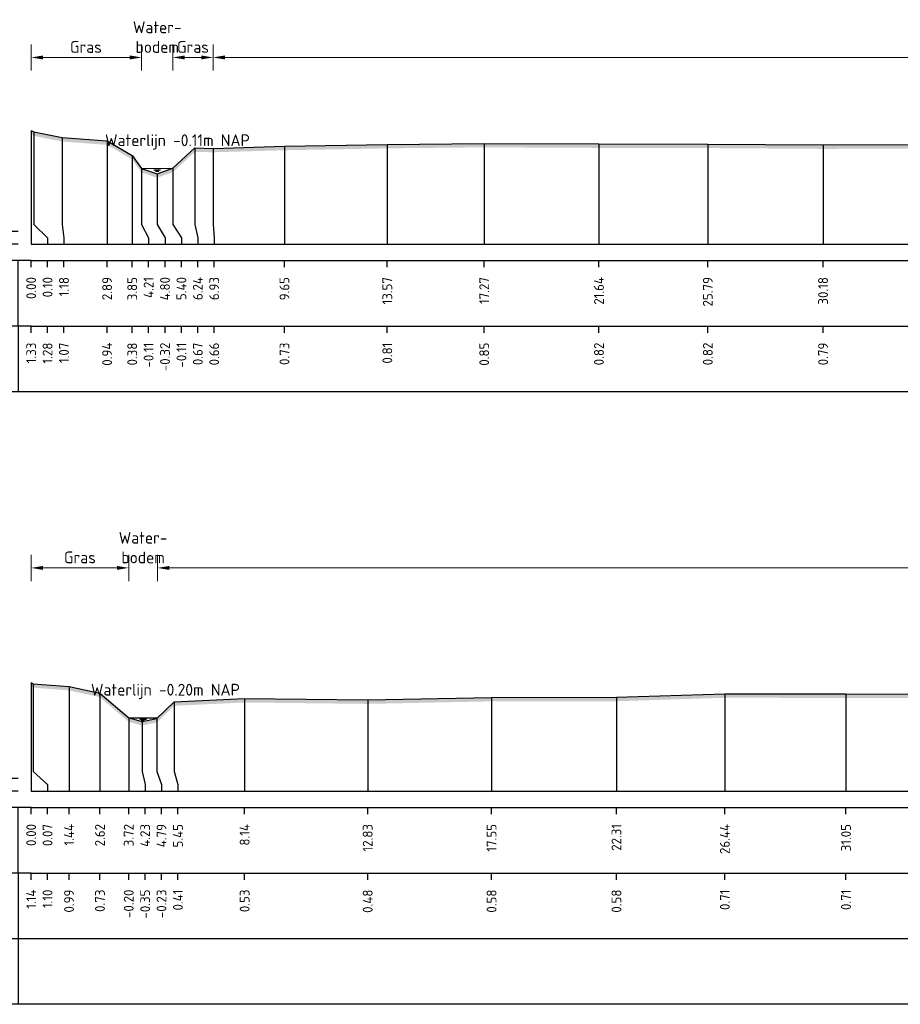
# Model space of a CAD drawing. Header units: metres. Extents: x 128583 to 136452, y 412329 to 415128.
# Tile 236 of 256: x 134945 to 134979, y 415091 to 415128. Entities that reach past the tile are written whole.
import ezdxf
from ezdxf.enums import TextEntityAlignment as Align

# ---------------------------------------------------------------- set-up
doc = ezdxf.new("R2010")
doc.units = ezdxf.units.M
doc.header["$PDMODE"] = 35
doc.header["$PDSIZE"] = 0.075
for name, color, linetype in [('X-ME-AL-PROFIEL_ASF-GD', 7, 'Continuous'), ('X-ME-AL-PROFIEL_GRAS-GD', 7, 'Continuous'), ('X-ME-AL-PROFIEL_MAAIVELD-GD', 8, 'Continuous'), ('X-ME-AL-PROFIEL_WATERLIJN-GD', 150, 'Continuous'), ('X-ME-AL-PROFIELRASTER-S', 7, 'Continuous')]:
    doc.layers.add(name, color=color, linetype=linetype)
for name, color, linetype, lineweight in [('X-ME-AL-PROFIEL_HUIDIG MAAIVELD-GD', 8, 'Continuous', 0), ('X-XX-AL-DETAIL1-M', 7, 'Continuous', 18), ('X-XX-AL-NAP-T18', 7, 'Continuous', 18)]:
    doc.layers.add(name, color=color, linetype=linetype, lineweight=lineweight)
doc.styles.add('NLCS-ISO-ANNOTATIEF-T18', font='NLCS-ISO.ttf', dxfattribs={"height": 1.8})
doc.styles.add('NLCS-ISO-ANNOTATIVE-T18', font='NLCS-ISO.ttf', dxfattribs={"height": 1.8})
doc.dimstyles.new('NLCS-ANNOTATIEF-T18-PIJL_L2_H0', dxfattribs={"dimtxt": 2.5, "dimasz": 1.8, "dimexe": 2, "dimexo": 2, "dimgap": 0.7, "dimtad": 1, "dimzin": 0, "dimdsep": 46, "dimtxsty": 'NLCS-ISO-ANNOTATIEF-T18', "dimcen": 0, "dimdle": 2, "dimclrd": 256, "dimclre": 256, "dimclrt": 10, "dimaunit": 2, "dimadec": 0, "dimazin": 0, "dimtfac": 1, "dimtdec": 3, "dimtofl": 0, "dimtmove": 0, "dimatfit": 3, "dimfxl": 2, "dimfxlon": 1, "dimtfillclr": 256, "dimtolj": 1, "dimtzin": 0, "dimlwd": -1, "dimlwe": -1, "dimarcsym": 0})

# ---------------------------------------------------------------- blocks, each defined once
blk = doc.blocks.new('SAL-PROFIELRASTER-D')
at = {"color": 0, "linetype": 'ByBlock', "lineweight": -2, "flags": 128}
for points in [[(-24, 2), (-23, 0), (-22, 2), (-2, 2)], [(-2, 0), (-72, 0)], [(-72, -12.5), (-72, -2.5)], [(0, -2.5), (-72, -2.5)], [(-2, -12.5), (-2, -2.5)], [(0, -12.5), (-72, -12.5)]]:
    blk.add_lwpolyline(points, dxfattribs=at)
at = {"color": 0, "linetype": 'ByBlock', "lineweight": -2, "style": 'NLCS-ISO-ANNOTATIVE-T18'}
blk.add_text('NAP', height=2, dxfattribs=at).set_placement((-3, 3), align=Align.RIGHT)
blk.add_text('Afstand', height=2.5, dxfattribs=at).set_placement((-4.5, -7.5), align=Align.MIDDLE_RIGHT)
for tag, height, p in [('PROFIELNR', 5, (-3, 10)), ('SCHAAL', 2, (-3, 6.5)), ('NAP', 2, (-9.94, 3))]:
    blk.add_attdef(tag, text='', height=height, dxfattribs=at).set_placement(p, align=Align.RIGHT)
blk = doc.blocks.new('SAL-PROFIELRASTER_BALK_EIND1-D')
at = {"color": 0, "linetype": 'ByBlock', "lineweight": -2, "flags": 128}
for points in [[(0, 0), (1, 0)], [(0, -2.5), (1, -2.5)], [(0, -12.5), (1, -12.5)]]:
    blk.add_lwpolyline(points, dxfattribs=at)
blk = doc.blocks.new('SAL-PROFIELRASTER_BALK-D')
at = {"color": 0, "linetype": 'ByBlock', "lineweight": -2}
for p, q in [((-72, -12.5), (-72, -2.5)), ((-2, -2.5), (-2, -12.5)), ((0, -12.5), (-72, -12.5))]:
    blk.add_line(p, q, dxfattribs=at)
at = {"color": 0, "linetype": 'ByBlock', "lineweight": -2, "style": 'NLCS-ISO-ANNOTATIVE-T18'}
for tag, height, p in [('TITEL1', 2.5, (-4.5, -6.5)), ('TITEL2', 1.5, (-4.5, -9.5))]:
    blk.add_attdef(tag, text='', height=height, dxfattribs=at).set_placement(p, align=Align.MIDDLE_RIGHT)
blk = doc.blocks.new('SAL-PROFIELRASTER_BALK_EIND2-D')
at = {"color": 0, "linetype": 'ByBlock', "lineweight": -2}
blk.add_line((1, -12.5), (0, -12.5), dxfattribs=at)
blk = doc.blocks.new('SAL-PROFIELRASTER_BALK_DATA-D')
at = {"color": 0, "linetype": 'ByBlock', "lineweight": -2}
blk.add_lwpolyline([(0, -3.5), (0, -2.5)], dxfattribs=at)
at = {"color": 0, "linetype": 'ByBlock', "lineweight": -2, "style": 'NLCS-ISO-ANNOTATIVE-T18'}
blk.add_attdef('GETAL', text='', height=1.5, rotation=90, dxfattribs=at).set_placement((0.75, -5), align=Align.RIGHT)
blk = doc.blocks.new('SAL-PROFIELRASTER_AANHAAL-D')
at = {"color": 9, "linetype": 'ByBlock', "lineweight": -2, "flags": 128}
blk.add_lwpolyline([(0, 1), (0, 0)], dxfattribs=at)
blk = doc.blocks.new('SAL-PROFIELRASTER_AANHAAL_STAGGER-D')
at = {"color": 9, "linetype": 'ByBlock', "lineweight": -2, "flags": 128}
for points in [[(0, 0), (0, -0.25)], [(0, -0.25), (1, -0.75)], [(1, -0.75), (1, -1)]]:
    blk.add_lwpolyline(points, dxfattribs=at)
blk = doc.blocks.new('*D14')
at = {"layer": 'Defpoints', "color": 0, "transparency": 16777216}
for p in [(134945.931, 415127.036), (134950.14, 415122.806), (134945.931, 415119.915)]:
    blk.add_point(p, dxfattribs=at)
at = {"layer": 'X-XX-AL-DETAIL1-M', "transparency": 16777216}
for p, q in [((134945.931, 415126.536), (134945.931, 415127.536)), ((134950.14, 415126.536), (134950.14, 415127.536)), ((134949.69, 415127.036), (134946.381, 415127.036))]:
    blk.add_line(p, q, dxfattribs=at)
for points in [[(134946.381, 415127.111), (134946.381, 415126.961), (134945.931, 415127.036)], [(134949.69, 415127.111), (134949.69, 415126.961), (134950.14, 415127.036)]]:
    blk.add_solid(points, dxfattribs=at)
at = {"layer": 'X-XX-AL-DETAIL1-M', "color": 10, "transparency": 16777216, "insert": (134948.018, 415127.436), "char_height": 0.45, "attachment_point": 5, "style": 'NLCS-ISO-ANNOTATIEF-T18'}
blk.add_mtext('\\A1;Gras', dxfattribs=at)
blk = doc.blocks.new('*D15')
at = {"layer": 'Defpoints', "color": 0, "transparency": 16777216}
for p in [(134950.14, 415127.036), (134950.14, 415122.806), (134951.331, 415122.81)]:
    blk.add_point(p, dxfattribs=at)
at = {"layer": 'X-XX-AL-DETAIL1-M', "transparency": 16777216}
for p, q in [((134950.14, 415126.536), (134950.14, 415127.536)), ((134951.331, 415126.536), (134951.331, 415127.536)), ((134949.69, 415127.036), (134949.24, 415127.036)), ((134951.781, 415127.036), (134952.231, 415127.036))]:
    blk.add_line(p, q, dxfattribs=at)
for points in [[(134949.69, 415127.111), (134949.69, 415126.961), (134950.14, 415127.036)], [(134951.781, 415127.111), (134951.781, 415126.961), (134951.331, 415127.036)]]:
    blk.add_solid(points, dxfattribs=at)
at = {"layer": 'X-XX-AL-DETAIL1-M', "color": 10, "transparency": 16777216, "insert": (134950.736, 415127.811), "char_height": 0.45, "attachment_point": 5, "style": 'NLCS-ISO-ANNOTATIEF-T18'}
blk.add_mtext('\\A1;Water-\\Pbodem', dxfattribs=at)
blk = doc.blocks.new('*D16')
at = {"layer": 'Defpoints', "color": 0, "transparency": 16777216}
for p in [(134951.331, 415127.036), (134952.864, 415123.571), (134951.331, 415122.81)]:
    blk.add_point(p, dxfattribs=at)
at = {"layer": 'X-XX-AL-DETAIL1-M', "transparency": 16777216}
for p, q in [((134951.331, 415126.536), (134951.331, 415127.536)), ((134952.864, 415126.536), (134952.864, 415127.536)), ((134952.414, 415127.036), (134951.781, 415127.036))]:
    blk.add_line(p, q, dxfattribs=at)
for points in [[(134951.781, 415127.111), (134951.781, 415126.961), (134951.331, 415127.036)], [(134952.414, 415127.111), (134952.414, 415126.961), (134952.864, 415127.036)]]:
    blk.add_solid(points, dxfattribs=at)
at = {"layer": 'X-XX-AL-DETAIL1-M', "color": 10, "transparency": 16777216, "insert": (134952.098, 415127.436), "char_height": 0.45, "attachment_point": 5, "style": 'NLCS-ISO-ANNOTATIEF-T18'}
blk.add_mtext('\\A1;Gras', dxfattribs=at)
blk = doc.blocks.new('*D17')
at = {"layer": 'Defpoints', "color": 0, "transparency": 16777216}
for p in [(134952.864, 415127.036), (134952.864, 415123.571), (135031.943, 415123.602)]:
    blk.add_point(p, dxfattribs=at)
at = {"layer": 'X-XX-AL-DETAIL1-M', "transparency": 16777216}
for p, q in [((134952.864, 415126.536), (134952.864, 415127.536)), ((135031.943, 415126.536), (135031.943, 415127.536)), ((135031.493, 415127.036), (134953.314, 415127.036))]:
    blk.add_line(p, q, dxfattribs=at)
for points in [[(134953.314, 415127.111), (134953.314, 415126.961), (134952.864, 415127.036)], [(135031.493, 415127.111), (135031.493, 415126.961), (135031.943, 415127.036)]]:
    blk.add_solid(points, dxfattribs=at)
at = {"layer": 'X-XX-AL-DETAIL1-M', "color": 10, "transparency": 16777216, "insert": (134992.404, 415127.436), "char_height": 0.45, "attachment_point": 5, "style": 'NLCS-ISO-ANNOTATIEF-T18'}
blk.add_mtext('\\A1;Akker', dxfattribs=at)
blk = doc.blocks.new('*D25')
at = {"layer": 'Defpoints', "color": 0, "transparency": 16777216}
for p in [(134945.931, 415107.576), (134945.931, 415103.204), (134949.649, 415101.859)]:
    blk.add_point(p, dxfattribs=at)
at = {"layer": 'X-XX-AL-DETAIL1-M', "transparency": 16777216}
for p, q in [((134945.931, 415107.076), (134945.931, 415108.076)), ((134949.649, 415107.076), (134949.649, 415108.076)), ((134949.199, 415107.576), (134946.381, 415107.576))]:
    blk.add_line(p, q, dxfattribs=at)
for points in [[(134946.381, 415107.651), (134946.381, 415107.501), (134945.931, 415107.576)], [(134949.199, 415107.651), (134949.199, 415107.501), (134949.649, 415107.576)]]:
    blk.add_solid(points, dxfattribs=at)
at = {"layer": 'X-XX-AL-DETAIL1-M', "color": 10, "transparency": 16777216, "insert": (134947.79, 415107.976), "char_height": 0.45, "attachment_point": 5, "style": 'NLCS-ISO-ANNOTATIEF-T18'}
blk.add_mtext('\\A1;Gras', dxfattribs=at)
blk = doc.blocks.new('*D26')
at = {"layer": 'Defpoints', "color": 0, "transparency": 16777216}
for p in [(134949.649, 415107.576), (134949.649, 415101.859), (134950.746, 415101.859)]:
    blk.add_point(p, dxfattribs=at)
at = {"layer": 'X-XX-AL-DETAIL1-M', "transparency": 16777216}
for p, q in [((134949.649, 415107.076), (134949.649, 415108.076)), ((134950.746, 415107.076), (134950.746, 415108.076)), ((134949.199, 415107.576), (134948.749, 415107.576)), ((134951.196, 415107.576), (134951.646, 415107.576))]:
    blk.add_line(p, q, dxfattribs=at)
for points in [[(134949.199, 415107.651), (134949.199, 415107.501), (134949.649, 415107.576)], [(134951.196, 415107.651), (134951.196, 415107.501), (134950.746, 415107.576)]]:
    blk.add_solid(points, dxfattribs=at)
at = {"layer": 'X-XX-AL-DETAIL1-M', "color": 10, "transparency": 16777216, "insert": (134950.197, 415108.351), "char_height": 0.45, "attachment_point": 5, "style": 'NLCS-ISO-ANNOTATIEF-T18'}
blk.add_mtext('\\A1;Water-\\Pbodem', dxfattribs=at)
blk = doc.blocks.new('*D27')
at = {"layer": 'Defpoints', "color": 0, "transparency": 16777216}
for p in [(134950.746, 415107.576), (134950.746, 415101.859), (135096.035, 415099.063)]:
    blk.add_point(p, dxfattribs=at)
at = {"layer": 'X-XX-AL-DETAIL1-M', "transparency": 16777216}
for p, q in [((134950.746, 415107.076), (134950.746, 415108.076)), ((135096.035, 415107.076), (135096.035, 415108.076)), ((135095.585, 415107.576), (134951.196, 415107.576))]:
    blk.add_line(p, q, dxfattribs=at)
for points in [[(134951.196, 415107.651), (134951.196, 415107.501), (134950.746, 415107.576)], [(135095.585, 415107.651), (135095.585, 415107.501), (135096.035, 415107.576)]]:
    blk.add_solid(points, dxfattribs=at)
at = {"layer": 'X-XX-AL-DETAIL1-M', "color": 10, "transparency": 16777216, "insert": (135023.391, 415107.976), "char_height": 0.45, "attachment_point": 5, "style": 'NLCS-ISO-ANNOTATIEF-T18'}
blk.add_mtext('\\A1;Akker', dxfattribs=at)

msp = doc.modelspace()

# ---------------------------------------------------------------- hatches: boundary and pattern name
at = {"layer": 'X-ME-AL-PROFIEL_HUIDIG MAAIVELD-GD'}
h = msp.add_hatch(dxfattribs=at)
h.set_pattern_fill('AGR-MAAIVELD', color=256, scale=0.1, pattern_type=2)
h.set_pattern_definition([(45, (0, 0), (-0.5000001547, 0.5000001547), []), (45, (-0.0714, 0.0714), (0, 1.0000003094), [0.707107, -0.707107]), (45, (-0.14286, 0.14286), (0, 1.0000003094), [0.707107, -0.707107]), (45, (-0.2153, 0.2153), (0, 1.0000003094), [0.707107, -0.707107]), (45, (-0.2857, 0.2857), (0, 1.0000003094), [0.707107, -0.707107]), (45, (-0.35714, 0.35714), (0, 1.0000003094), [0.707107, -0.707107]), (45, (-0.4286, 0.4286), (0, 1.0000003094), [0.707107, -0.707107]), (315, (0, 0), (0.5000001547, 0.5000001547), []), (315, (0.0714, 0.0714), (1.0000003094, -3e-16), [0.707107, -0.707107]), (315, (0.14286, 0.14286), (1.0000003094, -3e-16), [0.707107, -0.707107]), (315, (0.2153, 0.2153), (1.0000003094, -3e-16), [0.707107, -0.707107]), (315, (0.2857, 0.2857), (1.0000003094, -3e-16), [0.707107, -0.707107]), (315, (0.35714, 0.35714), (1.0000003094, -3e-16), [0.707107, -0.707107]), (315, (0.4286, 0.4286), (1.0000003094, -3e-16), [0.707107, -0.707107])])
h.paths.add_polyline_path([(135209.638, 415120.43), (135207.427, 415121.256), (135206.744, 415121.555), (135205.328, 415122.555), (135203.468, 415123.521), (135202.238, 415123.5), (135201.074, 415123.831), (135198.265, 415124.357), (135193.323, 415124.618), (135189.702, 415124.875), (135185.122, 415124.684), (135181.429, 415124.643), (135175.904, 415124.673), (135171.483, 415124.946), (135167.835, 415124.975), (135162.468, 415124.914), (135158.097, 415124.589), (135152.347, 415124.1), (135148.504, 415124.277), (135146.324, 415123.927), (135145.109, 415122.998), (135144.508, 415122.783), (135143.965, 415122.784), (135143.146, 415122.972), (135142.477, 415123.735), (135140.872, 415123.837), (135137.394, 415123.888), (135133.788, 415123.9), (135129.131, 415123.807), (135125.525, 415123.953), (135120.636, 415123.926), (135115.723, 415123.793), (135110.661, 415123.731), (135105.683, 415123.662), (135100.861, 415123.68), (135095.944, 415123.706), (135091.087, 415123.879), (135086.166, 415123.823), (135081.41, 415123.736), (135076.589, 415123.653), (135071.507, 415123.607), (135066.395, 415123.646), (135061.476, 415123.647), (135056.766, 415123.748), (135052.202, 415123.773), (135047.004, 415123.789), (135042.687, 415123.615), (135039.171, 415123.402), (135037.421, 415122.601), (135037.152, 415122.335), (135036.649, 415122.352), (135035.68, 415122.658), (135034.375, 415123.534), (135034.337, 415123.535), (135031.943, 415123.602), (135029.078, 415123.624), (135025.416, 415123.769), (135021.705, 415123.77), (135017.72, 415123.756), (135013.021, 415123.652), (135009.444, 415123.645), (135005.553, 415123.749), (135001.788, 415123.861), (134997.781, 415123.796), (134993.597, 415123.804), (134989.972, 415123.764), (134984.963, 415123.713), (134980.731, 415123.713), (134976.112, 415123.701), (134971.72, 415123.731), (134967.571, 415123.739), (134963.197, 415123.761), (134959.504, 415123.721), (134955.585, 415123.648), (134952.864, 415123.571), (134952.173, 415123.587), (134951.331, 415122.81), (134950.727, 415122.599), (134950.14, 415122.806), (134949.782, 415123.297), (134948.825, 415123.854), (134947.113, 415123.98), (134946.03, 415124.197), (134945.931, 415124.246), (134945.931, 415124.096), (134946.03, 415124.047), (134947.113, 415123.83), (134948.825, 415123.704), (134949.782, 415123.147), (134950.14, 415122.656), (134950.727, 415122.449), (134951.331, 415122.66), (134952.173, 415123.437), (134952.864, 415123.421), (134955.585, 415123.498), (134959.504, 415123.571), (134963.197, 415123.611), (134967.571, 415123.589), (134971.72, 415123.581), (134976.112, 415123.551), (134980.731, 415123.563), (134984.963, 415123.563), (134989.972, 415123.614), (134993.597, 415123.654), (134997.781, 415123.646), (135001.788, 415123.711), (135005.553, 415123.599), (135009.444, 415123.495), (135013.021, 415123.502), (135017.72, 415123.606), (135021.705, 415123.62), (135025.416, 415123.619), (135029.078, 415123.474), (135031.943, 415123.452), (135034.337, 415123.385), (135034.375, 415123.384), (135035.68, 415122.508), (135036.649, 415122.202), (135037.152, 415122.185), (135037.421, 415122.451), (135039.171, 415123.252), (135042.687, 415123.465), (135047.004, 415123.639), (135052.202, 415123.623), (135056.766, 415123.598), (135061.476, 415123.497), (135066.395, 415123.496), (135071.507, 415123.457), (135076.589, 415123.503), (135081.41, 415123.586), (135086.166, 415123.673), (135091.087, 415123.729), (135095.944, 415123.556), (135100.861, 415123.53), (135105.683, 415123.512), (135110.661, 415123.581), (135115.723, 415123.643), (135120.636, 415123.776), (135125.525, 415123.803), (135129.131, 415123.657), (135133.788, 415123.75), (135137.394, 415123.738), (135140.872, 415123.687), (135142.477, 415123.585), (135143.146, 415122.822), (135143.965, 415122.634), (135144.508, 415122.633), (135145.109, 415122.848), (135146.324, 415123.777), (135148.504, 415124.127), (135152.347, 415123.95), (135158.097, 415124.439), (135162.468, 415124.764), (135167.835, 415124.825), (135171.483, 415124.796), (135175.904, 415124.523), (135181.429, 415124.493), (135185.122, 415124.534), (135189.702, 415124.725), (135193.323, 415124.468), (135198.265, 415124.207), (135201.074, 415123.681), (135202.238, 415123.35), (135203.468, 415123.371), (135205.328, 415122.405), (135206.744, 415121.405), (135207.427, 415121.106), (135209.638, 415120.28)])
h = msp.add_hatch(dxfattribs=at)
h.set_pattern_fill('AGR-MAAIVELD', color=256, scale=0.1, pattern_type=2)
h.set_pattern_definition([(45, (0, 25.8761), (-0.5000001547, 0.5000001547), []), (45, (-0.0714, 25.9475), (0, 1.0000003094), [0.707107, -0.707107]), (45, (-0.14286, 26.01894), (0, 1.0000003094), [0.707107, -0.707107]), (45, (-0.2153, 26.0914), (0, 1.0000003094), [0.707107, -0.707107]), (45, (-0.2857, 26.1618), (0, 1.0000003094), [0.707107, -0.707107]), (45, (-0.35714, 26.2332), (0, 1.0000003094), [0.707107, -0.707107]), (45, (-0.4286, 26.30466), (0, 1.0000003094), [0.707107, -0.707107]), (315, (0, 25.8761), (0.5000001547, 0.5000001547), []), (315, (0.0714, 25.9475), (1.0000003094, -3e-16), [0.707107, -0.707107]), (315, (0.14286, 26.01894), (1.0000003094, -3e-16), [0.707107, -0.707107]), (315, (0.2153, 26.0914), (1.0000003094, -3e-16), [0.707107, -0.707107]), (315, (0.2857, 26.1618), (1.0000003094, -3e-16), [0.707107, -0.707107]), (315, (0.35714, 26.2332), (1.0000003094, -3e-16), [0.707107, -0.707107]), (315, (0.4286, 26.30466), (1.0000003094, -3e-16), [0.707107, -0.707107])])
h.paths.add_polyline_path([(135206.016, 415100.482), (135206.016, 415100.332), (135205.63, 415101.018), (135204.599, 415101.725), (135203.713, 415101.812), (135203.179, 415102.395), (135202.759, 415102.365), (135201.243, 415102.495), (135200.1, 415103.054), (135199.354, 415103.02), (135196.864, 415103.29), (135193.086, 415103.611), (135189.701, 415103.68), (135185.378, 415103.554), (135180.898, 415103.496), (135175.778, 415103.567), (135171.321, 415103.986), (135167.907, 415104.183), (135164.095, 415104.219), (135159.839, 415103.757), (135155.892, 415103.313), (135151.507, 415103.215), (135147.174, 415102.964), (135145.511, 415101.854), (135145.067, 415101.573), (135144.561, 415101.581), (135143.543, 415101.858), (135142.706, 415102.576), (135139.598, 415102.709), (135135.224, 415102.861), (135130.693, 415102.888), (135126.517, 415102.808), (135121.721, 415102.861), (135116.965, 415102.835), (135112.111, 415102.794), (135108.287, 415102.664), (135104.523, 415102.58), (135101.158, 415102.405), (135100.392, 415101.655), (135099.177, 415101.258), (135098.687, 415101.243), (135096.913, 415101.285), (135096.035, 415101.65), (135094.592, 415102.057), (135090.746, 415102.228), (135087.571, 415102.358), (135083.433, 415102.477), (135079.228, 415102.493), (135074.549, 415102.572), (135069.783, 415102.634), (135065.46, 415102.64), (135060.523, 415102.655), (135055.64, 415102.573), (135050.957, 415102.645), (135046.58, 415102.516), (135042.243, 415102.523), (135037.218, 415102.474), (135032.615, 415102.684), (135028.322, 415102.618), (135024.554, 415102.528), (135019.708, 415102.511), (135014.64, 415102.663), (135010.011, 415102.537), (135005.296, 415102.699), (135000.872, 415102.64), (134996.406, 415102.62), (134991.171, 415102.663), (134986.8, 415102.62), (134981.764, 415102.605), (134976.986, 415102.619), (134972.369, 415102.625), (134968.238, 415102.493), (134963.478, 415102.488), (134958.757, 415102.392), (134954.067, 415102.445), (134951.38, 415102.319), (134950.721, 415101.685), (134950.157, 415101.567), (134949.649, 415101.709), (134948.553, 415102.647), (134947.374, 415102.906), (134946.003, 415103.011), (134945.931, 415103.054), (134945.931, 415103.204), (134946.003, 415103.161), (134947.374, 415103.056), (134948.553, 415102.797), (134949.649, 415101.859), (134950.157, 415101.717), (134950.721, 415101.835), (134951.38, 415102.469), (134954.067, 415102.595), (134958.757, 415102.542), (134963.478, 415102.638), (134968.238, 415102.643), (134972.369, 415102.775), (134976.986, 415102.769), (134981.764, 415102.755), (134986.8, 415102.77), (134991.171, 415102.813), (134996.406, 415102.77), (135000.872, 415102.79), (135005.296, 415102.849), (135010.011, 415102.687), (135014.64, 415102.813), (135019.708, 415102.661), (135024.554, 415102.678), (135028.322, 415102.768), (135032.615, 415102.834), (135037.218, 415102.624), (135042.243, 415102.673), (135046.58, 415102.666), (135050.957, 415102.795), (135055.64, 415102.723), (135060.523, 415102.805), (135065.46, 415102.79), (135069.783, 415102.784), (135074.549, 415102.722), (135079.228, 415102.643), (135083.433, 415102.627), (135087.571, 415102.508), (135090.746, 415102.378), (135094.592, 415102.207), (135096.035, 415101.8), (135096.913, 415101.435), (135098.687, 415101.393), (135099.177, 415101.408), (135100.392, 415101.805), (135101.158, 415102.555), (135104.523, 415102.73), (135108.287, 415102.814), (135112.111, 415102.944), (135116.965, 415102.985), (135121.721, 415103.011), (135126.517, 415102.958), (135130.693, 415103.038), (135135.224, 415103.011), (135139.598, 415102.859), (135142.706, 415102.726), (135143.543, 415102.008), (135144.561, 415101.731), (135145.067, 415101.723), (135145.511, 415102.004), (135147.174, 415103.114), (135151.507, 415103.365), (135155.892, 415103.463), (135159.839, 415103.907), (135164.095, 415104.369), (135167.907, 415104.333), (135171.321, 415104.136), (135175.778, 415103.717), (135180.898, 415103.646), (135185.378, 415103.704), (135189.701, 415103.83), (135193.086, 415103.761), (135196.864, 415103.44), (135199.354, 415103.17), (135200.1, 415103.204), (135201.243, 415102.645), (135202.759, 415102.515), (135203.179, 415102.545), (135203.713, 415101.962), (135204.599, 415101.875), (135205.63, 415101.168)])

# ---------------------------------------------------------------- linework, layer by layer
at = {"layer": 'X-ME-AL-PROFIEL_ASF-GD'}
for points in [[(134945.931, 415124.246), (134945.931, 415124.246)], [(134945.931, 415103.204), (134945.931, 415103.204)]]:
    msp.add_lwpolyline(points, dxfattribs=at)
at = {"layer": 'X-ME-AL-PROFIEL_GRAS-GD'}
msp.add_lwpolyline([(134952.864, 415123.571), (134952.864, 415123.571)], dxfattribs=at)
at = {"layer": 'X-ME-AL-PROFIEL_MAAIVELD-GD'}
for points in [[(134945.931, 415124.246), (134946.03, 415124.197), (134947.113, 415123.98), (134948.825, 415123.854), (134949.782, 415123.297), (134950.14, 415122.806), (134950.727, 415122.599), (134951.331, 415122.81), (134952.173, 415123.587), (134952.864, 415123.571), (134955.585, 415123.648), (134959.504, 415123.721), (134963.197, 415123.761), (134967.571, 415123.739), (134971.72, 415123.731), (134976.112, 415123.701), (134980.731, 415123.713)], [(134945.931, 415103.204), (134946.003, 415103.161), (134947.374, 415103.056), (134948.553, 415102.797), (134949.649, 415101.859), (134950.157, 415101.717), (134950.721, 415101.835), (134951.38, 415102.469), (134954.067, 415102.595), (134958.757, 415102.542), (134963.478, 415102.638), (134968.238, 415102.643), (134972.369, 415102.775), (134976.986, 415102.769), (134981.764, 415102.755), (134986.8, 415102.77), (134991.171, 415102.813), (134996.406, 415102.77), (135000.872, 415102.79), (135005.296, 415102.849), (135010.011, 415102.687), (135014.64, 415102.813)]]:
    msp.add_lwpolyline(points, dxfattribs=at)
at = {"layer": 'X-ME-AL-PROFIEL_WATERLIJN-GD'}
for points in [[(134950.14, 415122.806), (134951.331, 415122.81)], [(134950.609, 415122.755), (134950.859, 415122.755)], [(134950.666, 415122.706), (134950.791, 415122.706)], [(134949.649, 415101.859), (134950.746, 415101.859)], [(134950.071, 415101.807), (134950.321, 415101.807)], [(134950.127, 415101.757), (134950.252, 415101.757)]]:
    msp.add_lwpolyline(points, dxfattribs=at)

# ---------------------------------------------------------------- block references
at = {"layer": 'X-ME-AL-PROFIELRASTER-S'}
for p, yscale in [((134945.931, 415119.915), 4.331), ((134945.931, 415119.915), 4.331), ((134945.931, 415119.915), 4.331), ((134946.03, 415120.915), 3.282), ((134946.03, 415120.915), 3.282), ((134947.113, 415120.915), 3.065), ((134947.113, 415120.915), 3.065), ((134948.825, 415119.915), 3.939), ((134948.825, 415119.915), 3.939), ((134952.173, 415120.915), 2.672), ((134952.173, 415120.915), 2.672), ((134952.864, 415120.915), 2.656), ((134952.864, 415120.915), 2.656), ((134952.864, 415120.915), 2.656), ((134955.585, 415119.915), 3.733), ((134955.585, 415119.915), 3.733), ((134959.504, 415119.915), 3.806), ((134959.504, 415119.915), 3.806), ((134963.197, 415119.915), 3.846), ((134963.197, 415119.915), 3.846), ((134967.571, 415119.915), 3.824), ((134967.571, 415119.915), 3.824), ((134971.72, 415119.915), 3.816), ((134971.72, 415119.915), 3.816), ((134976.112, 415119.915), 3.786), ((134976.112, 415119.915), 3.786), ((134949.782, 415119.915), 3.382), ((134949.782, 415119.915), 3.382), ((134950.14, 415120.915), 1.891), ((134950.14, 415120.915), 1.891), ((134951.331, 415120.915), 1.895), ((134951.331, 415120.915), 1.895), ((134950.727, 415120.915), 1.684), ((134945.931, 415099.063), 4.141), ((134945.931, 415099.063), 4.141), ((134945.931, 415099.063), 4.141), ((134946.003, 415100.063), 3.098), ((134946.003, 415100.063), 3.098), ((134947.374, 415099.063), 3.993), ((134947.374, 415099.063), 3.993), ((134948.553, 415099.063), 3.734), ((134948.553, 415099.063), 3.734), ((134951.38, 415100.063), 2.406), ((134951.38, 415100.063), 2.406), ((134954.067, 415099.063), 3.532), ((134954.067, 415099.063), 3.532), ((134958.757, 415099.063), 3.479), ((134958.757, 415099.063), 3.479), ((134963.478, 415099.063), 3.575), ((134963.478, 415099.063), 3.575), ((134968.238, 415099.063), 3.58), ((134968.238, 415099.063), 3.58), ((134972.369, 415099.063), 3.712), ((134972.369, 415099.063), 3.712), ((134976.986, 415099.063), 3.706), ((134976.986, 415099.063), 3.706), ((134949.649, 415099.063), 2.796), ((134949.649, 415099.063), 2.796), ((134950.157, 415100.063), 1.654), ((134950.721, 415100.063), 1.772), ((134950.721, 415100.063), 1.772)]:
    msp.add_blockref('SAL-PROFIELRASTER_AANHAAL-D', p, dxfattribs=dict(at, yscale=yscale))
at = {"layer": 'X-ME-AL-PROFIELRASTER-S', "xscale": 0.25, "yscale": 0.25, "zscale": 0.25}
for name, p, values in [('SAL-PROFIELRASTER-D', (134945.931, 415119.915), {'PROFIELNR': 'CU8', 'SCHAAL': '1:250', 'NAP': '-3.00'}), ('SAL-PROFIELRASTER_BALK_DATA-D', (134945.931, 415119.915), {'GETAL': '0.00'}), ('SAL-PROFIELRASTER_BALK_DATA-D', (134945.931, 415119.915), {'GETAL': '0.00'}), ('SAL-PROFIELRASTER_BALK_DATA-D', (134945.931, 415119.915), {'GETAL': '0.00'}), ('SAL-PROFIELRASTER_BALK_DATA-D', (134946.556, 415119.915), {'GETAL': '0.10'}), ('SAL-PROFIELRASTER_BALK_DATA-D', (134946.556, 415119.915), {'GETAL': '0.10'}), ('SAL-PROFIELRASTER_BALK_DATA-D', (134947.181, 415119.915), {'GETAL': '1.18'}), ('SAL-PROFIELRASTER_BALK_DATA-D', (134947.181, 415119.915), {'GETAL': '1.18'}), ('SAL-PROFIELRASTER_BALK_DATA-D', (134948.825, 415119.915), {'GETAL': '2.89'}), ('SAL-PROFIELRASTER_BALK_DATA-D', (134948.825, 415119.915), {'GETAL': '2.89'}), ('SAL-PROFIELRASTER_BALK_DATA-D', (134949.782, 415119.915), {'GETAL': '3.85'}), ('SAL-PROFIELRASTER_BALK_DATA-D', (134949.782, 415119.915), {'GETAL': '3.85'}), ('SAL-PROFIELRASTER_BALK_DATA-D', (134950.407, 415119.915), {'GETAL': '4.21'}), ('SAL-PROFIELRASTER_BALK_DATA-D', (134950.407, 415119.915), {'GETAL': '4.21'}), ('SAL-PROFIELRASTER_BALK_DATA-D', (134951.032, 415119.915), {'GETAL': '4.80'}), ('SAL-PROFIELRASTER_BALK_DATA-D', (134951.657, 415119.915), {'GETAL': '5.40'}), ('SAL-PROFIELRASTER_BALK_DATA-D', (134951.657, 415119.915), {'GETAL': '5.40'}), ('SAL-PROFIELRASTER_BALK_DATA-D', (134952.282, 415119.915), {'GETAL': '6.24'}), ('SAL-PROFIELRASTER_BALK_DATA-D', (134952.282, 415119.915), {'GETAL': '6.24'}), ('SAL-PROFIELRASTER_BALK_DATA-D', (134952.907, 415119.915), {'GETAL': '6.93'}), ('SAL-PROFIELRASTER_BALK_DATA-D', (134952.907, 415119.915), {'GETAL': '6.93'}), ('SAL-PROFIELRASTER_BALK_DATA-D', (134952.907, 415119.915), {'GETAL': '6.93'}), ('SAL-PROFIELRASTER_BALK_DATA-D', (134955.585, 415119.915), {'GETAL': '9.65'}), ('SAL-PROFIELRASTER_BALK_DATA-D', (134955.585, 415119.915), {'GETAL': '9.65'}), ('SAL-PROFIELRASTER_BALK_DATA-D', (134959.504, 415119.915), {'GETAL': '13.57'}), ('SAL-PROFIELRASTER_BALK_DATA-D', (134959.504, 415119.915), {'GETAL': '13.57'}), ('SAL-PROFIELRASTER_BALK_DATA-D', (134963.197, 415119.915), {'GETAL': '17.27'}), ('SAL-PROFIELRASTER_BALK_DATA-D', (134963.197, 415119.915), {'GETAL': '17.27'}), ('SAL-PROFIELRASTER_BALK_DATA-D', (134967.571, 415119.915), {'GETAL': '21.64'}), ('SAL-PROFIELRASTER_BALK_DATA-D', (134967.571, 415119.915), {'GETAL': '21.64'}), ('SAL-PROFIELRASTER_BALK_DATA-D', (134971.72, 415119.915), {'GETAL': '25.79'}), ('SAL-PROFIELRASTER_BALK_DATA-D', (134971.72, 415119.915), {'GETAL': '25.79'}), ('SAL-PROFIELRASTER_BALK_DATA-D', (134976.112, 415119.915), {'GETAL': '30.18'}), ('SAL-PROFIELRASTER_BALK_DATA-D', (134976.112, 415119.915), {'GETAL': '30.18'}), ('SAL-PROFIELRASTER_BALK-D', (134945.931, 415117.415), {'TITEL1': 'Hoogte Maaiveld'}), ('SAL-PROFIELRASTER_BALK_DATA-D', (134945.931, 415117.415), {'GETAL': '1.33'}), ('SAL-PROFIELRASTER_BALK_DATA-D', (134946.556, 415117.415), {'GETAL': '1.28'}), ('SAL-PROFIELRASTER_BALK_DATA-D', (134947.181, 415117.415), {'GETAL': '1.07'}), ('SAL-PROFIELRASTER_BALK_DATA-D', (134948.825, 415117.415), {'GETAL': '0.94'}), ('SAL-PROFIELRASTER_BALK_DATA-D', (134949.782, 415117.415), {'GETAL': '0.38'}), ('SAL-PROFIELRASTER_BALK_DATA-D', (134950.407, 415117.415), {'GETAL': '-0.11'}), ('SAL-PROFIELRASTER_BALK_DATA-D', (134951.032, 415117.415), {'GETAL': '-0.32'}), ('SAL-PROFIELRASTER_BALK_DATA-D', (134951.657, 415117.415), {'GETAL': '-0.11'}), ('SAL-PROFIELRASTER_BALK_DATA-D', (134952.282, 415117.415), {'GETAL': '0.67'}), ('SAL-PROFIELRASTER_BALK_DATA-D', (134952.907, 415117.415), {'GETAL': '0.66'}), ('SAL-PROFIELRASTER_BALK_DATA-D', (134955.585, 415117.415), {'GETAL': '0.73'}), ('SAL-PROFIELRASTER_BALK_DATA-D', (134959.504, 415117.415), {'GETAL': '0.81'}), ('SAL-PROFIELRASTER_BALK_DATA-D', (134963.197, 415117.415), {'GETAL': '0.85'}), ('SAL-PROFIELRASTER_BALK_DATA-D', (134967.571, 415117.415), {'GETAL': '0.82'}), ('SAL-PROFIELRASTER_BALK_DATA-D', (134971.72, 415117.415), {'GETAL': '0.82'}), ('SAL-PROFIELRASTER_BALK_DATA-D', (134976.112, 415117.415), {'GETAL': '0.79'}), ('SAL-PROFIELRASTER-D', (134945.931, 415099.063), {'PROFIELNR': 'CU9', 'SCHAAL': '1:250', 'NAP': '-3.00'}), ('SAL-PROFIELRASTER_BALK_DATA-D', (134945.931, 415099.063), {'GETAL': '0.00'}), ('SAL-PROFIELRASTER_BALK_DATA-D', (134945.931, 415099.063), {'GETAL': '0.00'}), ('SAL-PROFIELRASTER_BALK_DATA-D', (134945.931, 415099.063), {'GETAL': '0.00'}), ('SAL-PROFIELRASTER_BALK_DATA-D', (134946.556, 415099.063), {'GETAL': '0.07'}), ('SAL-PROFIELRASTER_BALK_DATA-D', (134946.556, 415099.063), {'GETAL': '0.07'}), ('SAL-PROFIELRASTER_BALK_DATA-D', (134947.374, 415099.063), {'GETAL': '1.44'}), ('SAL-PROFIELRASTER_BALK_DATA-D', (134947.374, 415099.063), {'GETAL': '1.44'}), ('SAL-PROFIELRASTER_BALK_DATA-D', (134948.553, 415099.063), {'GETAL': '2.62'}), ('SAL-PROFIELRASTER_BALK_DATA-D', (134948.553, 415099.063), {'GETAL': '2.62'}), ('SAL-PROFIELRASTER_BALK_DATA-D', (134949.649, 415099.063), {'GETAL': '3.72'}), ('SAL-PROFIELRASTER_BALK_DATA-D', (134949.649, 415099.063), {'GETAL': '3.72'}), ('SAL-PROFIELRASTER_BALK_DATA-D', (134950.274, 415099.063), {'GETAL': '4.23'}), ('SAL-PROFIELRASTER_BALK_DATA-D', (134950.899, 415099.063), {'GETAL': '4.79'}), ('SAL-PROFIELRASTER_BALK_DATA-D', (134950.899, 415099.063), {'GETAL': '4.79'}), ('SAL-PROFIELRASTER_BALK_DATA-D', (134951.524, 415099.063), {'GETAL': '5.45'}), ('SAL-PROFIELRASTER_BALK_DATA-D', (134951.524, 415099.063), {'GETAL': '5.45'}), ('SAL-PROFIELRASTER_BALK_DATA-D', (134954.067, 415099.063), {'GETAL': '8.14'}), ('SAL-PROFIELRASTER_BALK_DATA-D', (134954.067, 415099.063), {'GETAL': '8.14'}), ('SAL-PROFIELRASTER_BALK_DATA-D', (134958.757, 415099.063), {'GETAL': '12.83'}), ('SAL-PROFIELRASTER_BALK_DATA-D', (134958.757, 415099.063), {'GETAL': '12.83'}), ('SAL-PROFIELRASTER_BALK_DATA-D', (134963.478, 415099.063), {'GETAL': '17.55'}), ('SAL-PROFIELRASTER_BALK_DATA-D', (134963.478, 415099.063), {'GETAL': '17.55'}), ('SAL-PROFIELRASTER_BALK_DATA-D', (134968.238, 415099.063), {'GETAL': '22.31'}), ('SAL-PROFIELRASTER_BALK_DATA-D', (134968.238, 415099.063), {'GETAL': '22.31'}), ('SAL-PROFIELRASTER_BALK_DATA-D', (134972.369, 415099.063), {'GETAL': '26.44'}), ('SAL-PROFIELRASTER_BALK_DATA-D', (134972.369, 415099.063), {'GETAL': '26.44'}), ('SAL-PROFIELRASTER_BALK_DATA-D', (134976.986, 415099.063), {'GETAL': '31.05'}), ('SAL-PROFIELRASTER_BALK_DATA-D', (134976.986, 415099.063), {'GETAL': '31.05'}), ('SAL-PROFIELRASTER_BALK-D', (134945.931, 415096.563), {'TITEL1': 'Hoogte Maaiveld'}), ('SAL-PROFIELRASTER_BALK_DATA-D', (134945.931, 415096.563), {'GETAL': '1.14'}), ('SAL-PROFIELRASTER_BALK_DATA-D', (134946.556, 415096.563), {'GETAL': '1.10'}), ('SAL-PROFIELRASTER_BALK_DATA-D', (134947.374, 415096.563), {'GETAL': '0.99'}), ('SAL-PROFIELRASTER_BALK_DATA-D', (134948.553, 415096.563), {'GETAL': '0.73'}), ('SAL-PROFIELRASTER_BALK_DATA-D', (134949.649, 415096.563), {'GETAL': '-0.20'}), ('SAL-PROFIELRASTER_BALK_DATA-D', (134950.274, 415096.563), {'GETAL': '-0.35'}), ('SAL-PROFIELRASTER_BALK_DATA-D', (134950.899, 415096.563), {'GETAL': '-0.23'}), ('SAL-PROFIELRASTER_BALK_DATA-D', (134951.524, 415096.563), {'GETAL': '0.41'}), ('SAL-PROFIELRASTER_BALK_DATA-D', (134954.067, 415096.563), {'GETAL': '0.53'}), ('SAL-PROFIELRASTER_BALK_DATA-D', (134958.757, 415096.563), {'GETAL': '0.48'}), ('SAL-PROFIELRASTER_BALK_DATA-D', (134963.478, 415096.563), {'GETAL': '0.58'}), ('SAL-PROFIELRASTER_BALK_DATA-D', (134968.238, 415096.563), {'GETAL': '0.58'}), ('SAL-PROFIELRASTER_BALK_DATA-D', (134972.369, 415096.563), {'GETAL': '0.71'}), ('SAL-PROFIELRASTER_BALK_DATA-D', (134976.986, 415096.563), {'GETAL': '0.71'}), ('SAL-PROFIELRASTER_BALK-D', (134945.931, 415094.063), {'TITEL1': 'Hoogte Bovenkant slib'})]:
    msp.add_blockref(name, p, dxfattribs=at).add_auto_attribs(values)
at = {"layer": 'X-ME-AL-PROFIELRASTER-S'}
for p, xscale, zscale in [((134946.03, 415120.915), 0.5266415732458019, 0.5266415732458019), ((134946.03, 415120.915), 0.5266415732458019, 0.5266415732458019), ((134947.113, 415120.915), 0.06815913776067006, 0.06815913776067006), ((134947.113, 415120.915), 0.06815913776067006, 0.06815913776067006), ((134950.14, 415120.915), 0.2665047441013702, 0.2665047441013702), ((134950.14, 415120.915), 0.2665047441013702, 0.2665047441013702), ((134950.727, 415120.915), 0.3049154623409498, 0.3049154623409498), ((134951.331, 415120.915), 0.3250977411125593, 0.3250977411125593), ((134951.331, 415120.915), 0.3250977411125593, 0.3250977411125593), ((134952.173, 415120.915), 0.1081749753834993, 0.1081749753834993), ((134952.173, 415120.915), 0.1081749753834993, 0.1081749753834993), ((134952.864, 415120.915), 0.04289011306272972, 0.04289011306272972), ((134952.864, 415120.915), 0.04289011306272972, 0.04289011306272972), ((134952.864, 415120.915), 0.04289011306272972, 0.04289011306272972), ((134946.003, 415100.063), 0.5539143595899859, 0.5539143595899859), ((134946.003, 415100.063), 0.5539143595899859, 0.5539143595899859), ((134950.157, 415100.063), 0.1165934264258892, 0.1165934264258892), ((134950.721, 415100.063), 0.1771003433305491, 0.1771003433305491), ((134950.721, 415100.063), 0.1771003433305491, 0.1771003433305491), ((134951.38, 415100.063), 0.1436690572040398, 0.1436690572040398), ((134951.38, 415100.063), 0.1436690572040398, 0.1436690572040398)]:
    msp.add_blockref('SAL-PROFIELRASTER_AANHAAL_STAGGER-D', p, dxfattribs=dict(at, xscale=xscale, zscale=zscale))
at = {"layer": 'X-ME-AL-PROFIELRASTER-S', "yscale": 0.25}
for name, p, xscale, zscale in [('SAL-PROFIELRASTER_BALK_EIND1-D', (134945.931, 415119.915), 264.3, 258.1611444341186), ('SAL-PROFIELRASTER_BALK_EIND2-D', (134945.931, 415117.415), 264.3, 258.1611444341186), ('SAL-PROFIELRASTER_BALK_EIND1-D', (134945.931, 415099.063), 260.8, 257.4522142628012), ('SAL-PROFIELRASTER_BALK_EIND2-D', (134945.931, 415096.563), 260.8, 257.4522142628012), ('SAL-PROFIELRASTER_BALK_EIND2-D', (134945.931, 415094.063), 260.8, 257.4522142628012)]:
    msp.add_blockref(name, p, dxfattribs=dict(at, xscale=xscale, zscale=zscale))

# ---------------------------------------------------------------- texts
at = {"layer": 'X-XX-AL-NAP-T18', "color": 10, "char_height": 0.45, "width": 15.43377, "attachment_point": 7, "style": 'NLCS-ISO-ANNOTATIEF-T18'}
for s, insert in [('Waterlijn -0.11m NAP', (134948.746, 415123.519)), ('Waterlijn -0.20m NAP', (134948.208, 415102.571))]:
    msp.add_mtext(s, dxfattribs=dict(at, insert=insert))

# ---------------------------------------------------------------- dimensions: what is measured, and where the dimension line sits
at = {"layer": 'X-XX-AL-DETAIL1-M'}
for base, p1, p2, text, picture, middle in [((134950.14, 415127.036), (134951.331, 415122.81), (134950.14, 415122.806), 'Water-\\Pbodem', '*D15', (134950.736, 415127.036)), ((134945.931, 415127.036), (134950.14, 415122.806), (134945.931, 415119.915), 'Gras', '*D14', (134948.018, 415127.036)), ((134951.331, 415127.036), (134952.864, 415123.571), (134951.331, 415122.81), 'Gras', '*D16', (134952.098, 415127.036)), ((134952.864, 415127.036), (135031.943, 415123.602), (134952.864, 415123.571), 'Akker', '*D17', (134992.404, 415127.036)), ((134949.649, 415107.576), (134950.746, 415101.859), (134949.649, 415101.859), 'Water-\\Pbodem', '*D26', (134950.197, 415107.576)), ((134945.931, 415107.576), (134949.649, 415101.859), (134945.931, 415103.204), 'Gras', '*D25', (134947.79, 415107.576)), ((134950.746, 415107.576), (135096.035, 415099.063), (134950.746, 415101.859), 'Akker', '*D27', (135023.391, 415107.576))]:
    dim = msp.add_linear_dim(base=base, p1=p1, p2=p2, text=text, dimstyle='NLCS-ANNOTATIEF-T18-PIJL_L2_H0', dxfattribs=at)
    dim.commit()
    dim.dimension.update_dxf_attribs({"geometry": picture, "text_midpoint": middle, "dimtype": 160})

doc.saveas('drawing.dxf')
